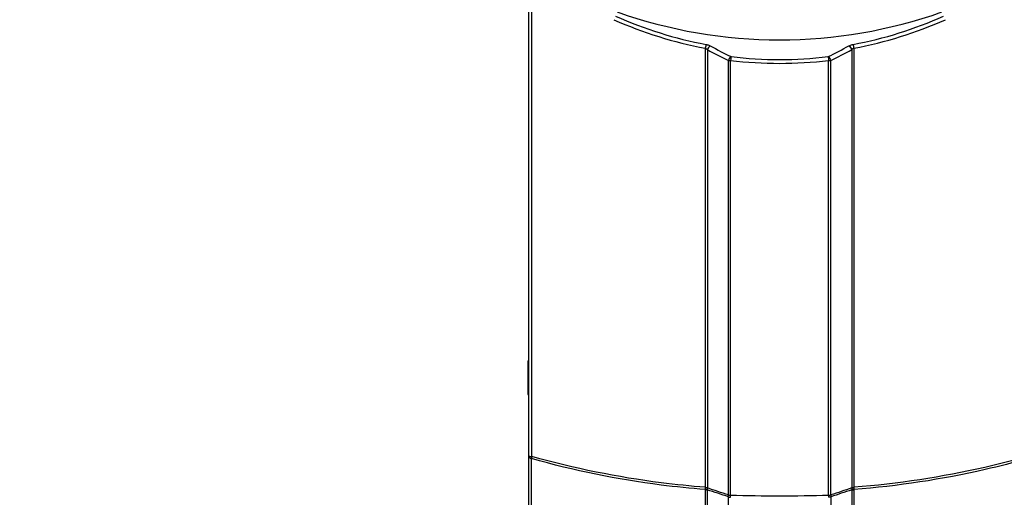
# Model space of a CAD drawing. Header units: millimetres. Extents: x 0 to 420, y 0 to 297.
# Tile 110 of 150: x 293 to 340, y 161 to 184. Entities that reach past the tile are written whole.
import ezdxf

# ---------------------------------------------------------------- set-up
doc = ezdxf.new("R2010")
doc.units = ezdxf.units.MM
doc.header["$LTSCALE"] = 23.1
doc.header["$PDMODE"] = 3
doc.header["$PDSIZE"] = 0.3125
doc.layers.get('0').update_dxf_attribs({"linetype": 'CONTINUOUS'})
doc.layers.get('Defpoints').update_dxf_attribs({"linetype": 'CONTINUOUS'})
for name, color, linetype in [('02___PRT_ALL_AXES', 7, 'CONTINUOUS'), ('AXES', 7, 'CONTINUOUS'), ('DIM_PILOTEES', 7, 'CONTINUOUS')]:
    doc.layers.add(name, color=color, linetype=linetype)
doc.styles.get("Standard").update_dxf_attribs({"font": 'txt', "width": 0.7})
doc.styles.add('TEXTSTYLE_4', font='txt')
doc.dimstyles.new('DIMSTYLE_2', dxfattribs={"dimtxt": 2.5, "dimasz": 3.5, "dimexe": 2, "dimexo": 0, "dimtad": 1, "dimdec": 0, "dimlfac": 5, "dimdsep": 46, "dimtxsty": 'Standard', "dimblk": '_FILLED', "dimblk1": '_FILLED', "dimblk2": '_FILLED', "dimcen": 0, "dimazin": 2, "dimtp": 0.8, "dimtm": 0.8, "dimtfac": 1, "dimtdec": 0, "dimtofl": 0, "dimtmove": 0, "dimatfit": 3, "dimldrblk": '_FILLED', "dimfxl": 0, "dimtolj": 1, "dimarcsym": 0})
doc.dimstyles.new('DIMSTYLE_7', dxfattribs={"dimtxt": 2.5, "dimasz": 3.5, "dimexe": 2, "dimexo": 0, "dimtad": 1, "dimdec": 0, "dimlfac": 5, "dimdsep": 46, "dimtxsty": 'Standard', "dimblk": '_FILLED', "dimblk1": '_FILLED', "dimblk2": '_FILLED', "dimcen": 0, "dimazin": 2, "dimtp": 0.8, "dimtm": 0.8, "dimtfac": 1, "dimtdec": 0, "dimtofl": 0, "dimtmove": 0, "dimatfit": 1, "dimldrblk": '_FILLED', "dimfxl": 0, "dimtolj": 1, "dimarcsym": 0})
doc.dimstyles.new('DIMSTYLE_8', dxfattribs={"dimtxt": 2.5, "dimasz": 3.5, "dimexe": 2, "dimexo": 0, "dimgap": 2.5, "dimtad": 1, "dimdec": 0, "dimlfac": 5, "dimdsep": 46, "dimtxsty": 'Standard', "dimblk": '_FILLED', "dimblk1": '_FILLED', "dimblk2": '_FILLED', "dimcen": 0, "dimazin": 2, "dimtp": 0.5, "dimtm": 0.5, "dimtfac": 1, "dimtdec": 0, "dimtofl": 0, "dimtmove": 0, "dimatfit": 3, "dimldrblk": '_FILLED', "dimfxl": 0, "dimtolj": 1, "dimarcsym": 0})

# ---------------------------------------------------------------- blocks, each defined once
blk = doc.blocks.new('_FILLED')
at = {"color": 0, "linetype": 'ByBlock'}
blk.add_solid([(0, 0), (-1, 0.143), (-1, -0.143)], dxfattribs=at)
blk = doc.blocks.new('*D12')
at = {"layer": 'DIM_PILOTEES', "color": 2, "linetype": 'Continuous'}
for p, q in [((307.099, 235.153), (248.811, 235.153)), ((250.811, 235.153), (250.811, 180.693)), ((250.811, 126.233), (250.811, 180.693)), ((309.388, 126.233), (248.811, 126.233))]:
    blk.add_line(p, q, dxfattribs=at)
at = {"layer": 'DIM_PILOTEES', "color": 2, "linetype": 'Continuous', "xscale": 3.5, "yscale": 3.5, "zscale": 3.5}
for p, rotation in [((250.811, 235.153), 90), ((250.811, 126.233), 270)]:
    blk.add_blockref('_FILLED', p, dxfattribs=dict(at, rotation=rotation))
at = {"layer": 'DIM_PILOTEES', "color": 2, "linetype": 'Continuous', "insert": (247.686, 180.693), "char_height": 2.5, "width": 8.30357, "attachment_point": 2, "rotation": 90, "line_spacing_factor": 0.9}
blk.add_mtext('{\\ftxt;\\W0.0001;\\H0.0001;\\~}{\\ftxt;\\W2.2142857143;\\H2.5; }{\\ftxt;\\W0.0001;\\H0.0001;\\~}', dxfattribs=at)
blk = doc.blocks.new('*D14')
at = {"layer": 'DIM_PILOTEES', "color": 2, "linetype": 'Continuous'}
blk.add_line((362.949, 245.895), (387.249, 270.866), dxfattribs=at)
at = {"layer": 'DIM_PILOTEES', "color": 2, "linetype": 'Continuous', "xscale": 3.5, "yscale": 3.5, "zscale": 3.5, "rotation": 225.7798479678}
blk.add_blockref('_FILLED', (362.949, 245.895), dxfattribs=at)
at = {"layer": 'DIM_PILOTEES', "color": 2, "linetype": 'Continuous', "insert": (378.575, 266.434), "char_height": 2.5, "width": 13.83929, "attachment_point": 1, "rotation": 45.7798, "line_spacing_factor": 0.9, "style": 'TEXTSTYLE_4'}
blk.add_mtext('{\\ftxt;\\W0.0001;\\H0.0001;\\~}{\\ftxt;\\W1.3333333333;\\H2.5; }{\\ftxt;\\W0.0001;\\H0.0001;\\~}{\\ftxt;\\W0.0001;\\H0.0001;\\~}{\\ftxt;\\W2.3571428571;\\H2.5; }{\\ftxt;\\W0.0001;\\H0.0001;\\~}', dxfattribs=at)
blk = doc.blocks.new('*D15')
at = {"layer": 'Defpoints', "color": 0, "linetype": 'Continuous'}
for p in [(285.661, 263.402), (329.335, 211.353), (273.695, 179.23), (384.974, 179.23)]:
    blk.add_point(p, dxfattribs=at)
at = {"layer": 'DIM_PILOTEES', "color": 0, "linetype": 'Continuous', "lineweight": -2}
for p, q in [((273.695, 179.23), (268.761, 176.381)), ((384.974, 179.23), (389.908, 176.381))]:
    blk.add_line(p, q, dxfattribs=at)
blk.add_arc((329.335, 211.353), 67.945, 332.95177, 207.04823, dxfattribs=at)
at = {"layer": 'DIM_PILOTEES', "color": 0, "linetype": 'Continuous', "lineweight": -2, "xscale": 3.5, "yscale": 3.5, "zscale": 3.5}
for p, rotation in [((270.493, 177.381), 298.5241126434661), ((388.176, 177.381), 241.4758873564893)]:
    blk.add_blockref('_FILLED', p, dxfattribs=dict(at, rotation=rotation))
at = {"layer": 'DIM_PILOTEES', "color": 0, "linetype": 'Continuous', "insert": (334.336, 284.962), "char_height": 2.5, "width": 26.96429, "attachment_point": 2, "rotation": 356.1129, "line_spacing_factor": 0.9}
blk.add_mtext('\\A1;{\\ftxt;\\W0.0001;\\H0.0001;\\~}{\\ftxt;\\W2.8095238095;\\H2.5; }{\\ftxt;\\W0.0001;\\H0.0001;\\~}{\\ftxt;\\W0.0001;\\H0.0001;\\~}{\\ftxt;\\W2.3571428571;\\H2.5; }{\\ftxt;\\W0.0001;\\H0.0001;\\~}{\\ftxt;\\W0.0001;\\H0.0001;\\~}{\\ftxt;\\W0.6666666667;\\H2.5; }{\\ftxt;\\W0.0001;\\H0.0001;\\~}{\\ftxt;\\W0.0001;\\H0.0001;\\~}{\\ftxt;\\W1.3571428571;\\H2.5; }{\\ftxt;\\W0.0001;\\H0.0001;\\~}', dxfattribs=at)
blk = doc.blocks.new('*D16')
at = {"layer": 'DIM_PILOTEES', "color": 2, "linetype": 'Continuous'}
for p, q in [((324.085, 211.353), (253.811, 211.353)), ((255.811, 211.353), (255.811, 168.793)), ((255.811, 126.233), (255.811, 168.793)), ((309.388, 126.233), (253.811, 126.233))]:
    blk.add_line(p, q, dxfattribs=at)
at = {"layer": 'DIM_PILOTEES', "color": 2, "linetype": 'Continuous', "xscale": 3.5, "yscale": 3.5, "zscale": 3.5}
for p, rotation in [((255.811, 211.353), 90), ((255.811, 126.233), 270)]:
    blk.add_blockref('_FILLED', p, dxfattribs=dict(at, rotation=rotation))
at = {"layer": 'DIM_PILOTEES', "color": 2, "linetype": 'Continuous', "insert": (252.686, 168.793), "char_height": 2.5, "width": 8.83929, "attachment_point": 2, "rotation": 90, "line_spacing_factor": 0.9}
blk.add_mtext('{\\ftxt;\\W0.0001;\\H0.0001;\\~}{\\ftxt;\\W2.3571428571;\\H2.5; }{\\ftxt;\\W0.0001;\\H0.0001;\\~}', dxfattribs=at)

msp = doc.modelspace()

# ---------------------------------------------------------------- linework, layer by layer
at = {"color": 7, "linetype": 'Continuous'}
for p, q in [((317.3345, 144.7533), (317.3345, 218.743)), ((317.4858, 163.3798), (317.4858, 218.1271)), ((325.7796, 182.9298), (325.7796, 161.903)), ((325.8797, 182.8621), (325.8797, 161.8972)), ((332.7894, 182.8621), (332.7894, 161.8972)), ((332.8894, 182.9298), (332.8894, 161.903)), ((326.8834, 161.5377), (326.8834, 182.3465)), ((326.9886, 161.5313), (326.9886, 182.3449)), ((331.6805, 161.5313), (331.6805, 182.3449)), ((331.7857, 161.5377), (331.7857, 182.3465)), ((317.4686, 147.9663), (317.4686, 163.2779)), ((325.7825, 161.7951), (325.7825, 146.2297)), ((325.8775, 161.7703), (325.8775, 146.1964)), ((332.7916, 161.7703), (332.7916, 146.1964)), ((332.8866, 161.7951), (332.8866, 146.2297)), ((326.8838, 144.7533), (326.8838, 161.4499)), ((331.7853, 161.4499), (331.7853, 144.7533))]:
    msp.add_line(p, q, dxfattribs=at)
for centre, radius, start, end in [((329.4123, 202.2656), 19.6742, 245.97327, 259.35975), ((329.4146, 202.1565), 19.3838, 245.87575, 259.31257), ((329.2545, 202.1564), 19.3837, 280.6874, 294.12428), ((329.2568, 202.2656), 19.6741, 280.64022, 294.02676), ((340.5112, 210.108), 30.926, 241.76345, 243.85403), ((340.6187, 210.0994), 30.7468, 241.65041, 243.73956), ((318.0219, 210.1547), 30.809, 296.26255, 298.34749), ((318.1296, 210.163), 30.9879, 296.14806, 298.23446), ((329.3345, 201.8041), 19.6, 263.12567, 276.87433), ((329.3345, 201.6854), 19.2995, 263.09614, 276.90386), ((325.6409, 161.8971), 0.2388, 354.14015, 0.01824), ((333.0281, 161.8971), 0.2388, 179.97977, 185.85909), ((329.3345, 237.021), 75.5261, 268.22001, 271.77999)]:
    msp.add_arc(centre, radius, start, end, dxfattribs=at)
for points, knots in [([(325.8198, 183.1089), (325.8122, 183.0841), (325.7982, 183.0244), (325.786, 182.9644), (325.7796, 182.9298)], [0, 0, 0, 0, 0.4240884, 1, 1, 1, 1]), ([(325.7796, 182.9298), (325.7895, 182.9261), (325.8264, 182.9093), (325.859, 182.8838), (325.8797, 182.8621)], [0, 0, 0, 0, 0.2592838, 1, 1, 1, 1]), ([(325.8198, 183.1089), (325.838, 183.1055), (325.9065, 183.09), (325.973, 183.0647), (326.0185, 183.0401)], [0, 0, 0, 0, 0.2633251, 1, 1, 1, 1]), ([(326.0185, 183.0401), (325.9868, 183.0245), (325.93, 182.969), (325.8931, 182.9009), (325.8797, 182.8621)], [0, 0, 0, 0, 0.4625599, 1, 1, 1, 1]), ([(332.6505, 183.0401), (332.665, 183.048), (332.7283, 183.0786), (332.7964, 183.099), (332.8492, 183.1089)], [0, 0, 0, 0, 0.2344484, 1, 1, 1, 1]), ([(332.6505, 183.0401), (332.6823, 183.0245), (332.7391, 182.969), (332.7759, 182.9009), (332.7894, 182.8621)], [0, 0, 0, 0, 0.4625598, 1, 1, 1, 1]), ([(332.7894, 182.8621), (332.7961, 182.8691), (332.8254, 182.897), (332.8607, 182.919), (332.8894, 182.9298)], [0, 0, 0, 0, 0.2412936, 1, 1, 1, 1]), ([(332.8492, 183.1089), (332.8568, 183.0841), (332.8709, 183.0244), (332.8831, 182.9644), (332.8894, 182.9298)], [0, 0, 0, 0, 0.4240884, 1, 1, 1, 1]), ([(327.0147, 182.5259), (326.9839, 182.5095), (326.9296, 182.4532), (326.8954, 182.3851), (326.8834, 182.3465)], [0, 0, 0, 0, 0.4628825, 1, 1, 1, 1]), ([(326.8834, 182.3465), (326.8914, 182.3462), (326.9265, 182.3454), (326.9615, 182.345), (326.9886, 182.3449)], [0, 0, 0, 0, 0.2293859, 1, 1, 1, 1]), ([(327.0147, 182.5259), (327.0125, 182.5149), (327.0023, 182.4548), (326.9944, 182.3944), (326.9886, 182.3449)], [0, 0, 0, 0, 0.1834902, 1, 1, 1, 1]), ([(331.6544, 182.5259), (331.6566, 182.5149), (331.6668, 182.4548), (331.6746, 182.3944), (331.6805, 182.3449)], [0, 0, 0, 0, 0.1834902, 1, 1, 1, 1]), ([(331.6544, 182.5259), (331.6852, 182.5095), (331.7395, 182.4532), (331.7736, 182.3851), (331.7857, 182.3465)], [0, 0, 0, 0, 0.4628825, 1, 1, 1, 1]), ([(331.6805, 182.3449), (331.6898, 182.345), (331.7249, 182.3451), (331.76, 182.3457), (331.7857, 182.3465)], [0, 0, 0, 0, 0.2655635, 1, 1, 1, 1]), ([(317.3345, 163.41), (317.3345, 163.3955), (317.3417, 163.3649), (317.3825, 163.3103), (317.4331, 163.2866), (317.4686, 163.2779)], [0, 0, 0, 0, 0.2170865, 0.4528173, 1, 1, 1, 1]), ([(317.3345, 163.41), (317.3345, 163.4051), (317.3526, 163.3958), (317.381, 163.3896), (317.4296, 163.3827), (317.4656, 163.3806), (317.4858, 163.3798)], [0, 0, 0, 0, 0.09453, 0.3025391, 0.6146482, 1, 1, 1, 1]), ([(317.4686, 163.2779), (317.4692, 163.2854), (317.4727, 163.3197), (317.4795, 163.3536), (317.4858, 163.3798)], [0, 0, 0, 0, 0.2174079, 1, 1, 1, 1]), ([(325.7825, 161.7951), (325.0754, 161.8511), (322.2725, 162.1406), (319.4962, 162.7002), (317.4686, 163.2779)], [0, 0, 0, 0, 0.2517342, 1, 1, 1, 1]), ([(325.7796, 161.903), (325.0743, 161.9589), (322.2783, 162.2475), (319.5087, 162.8047), (317.4858, 163.3798)], [0, 0, 0, 0, 0.2517334, 1, 1, 1, 1]), ([(341.2005, 163.2779), (340.5276, 163.0862), (337.7979, 162.3853), (334.998, 161.9624), (332.8866, 161.7951)], [0, 0, 0, 0, 0.2483088, 1, 1, 1, 1]), ([(341.1833, 163.3798), (340.512, 163.189), (337.7886, 162.4911), (334.9956, 162.0699), (332.8894, 161.903)], [0, 0, 0, 0, 0.2483081, 1, 1, 1, 1]), ([(325.7792, 161.8907), (325.7781, 161.8828), (325.7751, 161.8534), (325.7765, 161.8234), (325.7815, 161.8025)], [0, 0, 0, 0, 0.2714945, 1, 1, 1, 1]), ([(325.7792, 161.8907), (325.788, 161.8897), (325.8214, 161.8853), (325.8545, 161.879), (325.8785, 161.8727)], [0, 0, 0, 0, 0.2637797, 1, 1, 1, 1]), ([(325.7796, 161.903), (325.7885, 161.9029), (325.8219, 161.9021), (325.8553, 161.8999), (325.8797, 161.8972)], [0, 0, 0, 0, 0.2652792, 1, 1, 1, 1]), ([(325.7815, 161.8025), (325.79, 161.8024), (325.8223, 161.801), (325.8545, 161.7939), (325.8767, 161.785)], [0, 0, 0, 0, 0.2609629, 1, 1, 1, 1]), ([(325.7825, 161.7951), (325.791, 161.7945), (325.8236, 161.7907), (325.8556, 161.7811), (325.8775, 161.7703)], [0, 0, 0, 0, 0.2580236, 1, 1, 1, 1]), ([(325.8785, 161.8727), (325.878, 161.8646), (325.8767, 161.8354), (325.8761, 161.8062), (325.8767, 161.785)], [0, 0, 0, 0, 0.2756198, 1, 1, 1, 1]), ([(332.7894, 161.8972), (332.797, 161.898), (332.8303, 161.9013), (332.8637, 161.9027), (332.8894, 161.903)], [0, 0, 0, 0, 0.2303406, 1, 1, 1, 1]), ([(332.7906, 161.8727), (332.7982, 161.8747), (332.8309, 161.8825), (332.8642, 161.8877), (332.8899, 161.8907)], [0, 0, 0, 0, 0.2320751, 1, 1, 1, 1]), ([(332.7906, 161.8727), (332.791, 161.8646), (332.7924, 161.8354), (332.793, 161.8062), (332.7924, 161.785)], [0, 0, 0, 0, 0.2755972, 1, 1, 1, 1]), ([(332.7916, 161.7703), (332.7987, 161.7738), (332.8289, 161.7867), (332.8617, 161.7933), (332.8866, 161.7951)], [0, 0, 0, 0, 0.2412832, 1, 1, 1, 1]), ([(332.7924, 161.785), (332.7996, 161.7879), (332.8302, 161.7983), (332.8629, 161.8024), (332.8876, 161.8025)], [0, 0, 0, 0, 0.2381617, 1, 1, 1, 1]), ([(332.8899, 161.8907), (332.891, 161.8828), (332.894, 161.8534), (332.8926, 161.8234), (332.8876, 161.8025)], [0, 0, 0, 0, 0.2714718, 1, 1, 1, 1]), ([(326.8838, 161.4499), (326.8826, 161.4565), (326.8787, 161.4856), (326.8804, 161.5153), (326.8838, 161.5376)], [0, 0, 0, 0, 0.2303388, 1, 1, 1, 1]), ([(326.8834, 161.5377), (326.8914, 161.5368), (326.9263, 161.5324), (326.9615, 161.5315), (326.9886, 161.5313)], [0, 0, 0, 0, 0.2302814, 1, 1, 1, 1]), ([(326.8838, 161.4499), (326.8916, 161.4461), (326.9247, 161.4322), (326.9608, 161.4258), (326.988, 161.4248)], [0, 0, 0, 0, 0.2409294, 1, 1, 1, 1]), ([(326.9876, 161.4244), (326.9875, 161.4322), (326.9874, 161.4678), (326.9879, 161.5034), (326.9886, 161.5313)], [0, 0, 0, 0, 0.2179003, 1, 1, 1, 1]), ([(331.6805, 161.5313), (331.6898, 161.5314), (331.725, 161.532), (331.7601, 161.5348), (331.7857, 161.5377)], [0, 0, 0, 0, 0.2650817, 1, 1, 1, 1]), ([(331.6805, 161.5313), (331.6807, 161.5215), (331.6815, 161.4858), (331.6818, 161.4502), (331.6815, 161.4244)], [0, 0, 0, 0, 0.2762744, 1, 1, 1, 1]), ([(331.7853, 161.4499), (331.7775, 161.4461), (331.7443, 161.4322), (331.7083, 161.4254), (331.6811, 161.4244)], [0, 0, 0, 0, 0.2408171, 1, 1, 1, 1]), ([(331.7853, 161.5376), (331.7865, 161.5298), (331.7899, 161.5007), (331.7892, 161.471), (331.7853, 161.4499)], [0, 0, 0, 0, 0.2683301, 1, 1, 1, 1])]:
    msp.add_open_spline(points, degree=3, knots=knots, dxfattribs=at)
for points in [[(325.7796, 161.903), (325.7799, 161.899), (325.7802, 161.8947), (325.7786, 161.891)], [(325.7815, 161.8025), (325.7821, 161.8001), (325.7828, 161.7976), (325.7821, 161.7952)], [(325.8767, 161.785), (325.8772, 161.7801), (325.8775, 161.7752), (325.8775, 161.7703)], [(326.8838, 161.4499), (326.548, 161.5614), (326.2123, 161.6732), (325.8767, 161.785)], [(326.8834, 161.5377), (326.5484, 161.6492), (326.2134, 161.7609), (325.8785, 161.8727)], [(332.7924, 161.785), (332.4568, 161.6732), (332.121, 161.5614), (331.7853, 161.4499)], [(332.7906, 161.8727), (332.4557, 161.7609), (332.1207, 161.6492), (331.7857, 161.5377)], [(332.7924, 161.785), (332.7919, 161.7801), (332.7916, 161.7752), (332.7916, 161.7703)], [(332.8876, 161.8025), (332.887, 161.8001), (332.8863, 161.7976), (332.887, 161.7952)], [(332.8894, 161.903), (332.8892, 161.899), (332.8889, 161.8947), (332.8904, 161.891)]]:
    msp.add_open_spline(points, degree=3, dxfattribs=at)
at = {"layer": '02___PRT_ALL_AXES', "color": 7, "linetype": 'Continuous'}
msp.add_arc((329.3345, 206.6474), 23.3155, 250.52878, 289.47122, dxfattribs=at)
at = {"layer": 'AXES', "color": 7, "linetype": 'Continuous'}
for p, q in [((317.2945, 167.9533), (317.2945, 166.3533)), ((317.2945, 167.9533), (317.3345, 167.9533)), ((317.2945, 166.3533), (317.3345, 166.3533))]:
    msp.add_line(p, q, dxfattribs=at)

# ---------------------------------------------------------------- dimensions: what is measured, and where the dimension line sits
at = {"layer": 'DIM_PILOTEES', "color": 2, "linetype": 'Continuous'}
dim = msp.add_angular_dim_3p(base=(285.6605, 263.402), center=(329.3345, 211.3533), p1=(384.9739, 179.2299), p2=(273.6952, 179.2299), text='{\\ftxt;\\W0.0001;\\H0.0001;\\~}{\\ftxt;\\W2.8095238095;\\H2.5; }{\\ftxt;\\W0.0001;\\H0.0001;\\~}{\\ftxt;\\W0.0001;\\H0.0001;\\~}{\\ftxt;\\W2.3571428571;\\H2.5; }{\\ftxt;\\W0.0001;\\H0.0001;\\~}{\\ftxt;\\W0.0001;\\H0.0001;\\~}{\\ftxt;\\W0.6666666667;\\H2.5; }{\\ftxt;\\W0.0001;\\H0.0001;\\~}{\\ftxt;\\W0.0001;\\H0.0001;\\~}{\\ftxt;\\W1.3571428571;\\H2.5; }{\\ftxt;\\W0.0001;\\H0.0001;\\~}', dimstyle='DIMSTYLE_8', dxfattribs=at)
dim.commit()
dim.dimension.update_dxf_attribs({"geometry": '*D15', "text_midpoint": (333.9405, 279.1417), "dimtype": 165})
dim = msp.add_diameter_dim_2p(p1=(362.9489, 245.8954), p2=(295.7202, 176.8112), text='{\\ftxt;\\W0.0001;\\H0.0001;\\~}{\\ftxt;\\W1.3333333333;\\H2.5; }{\\ftxt;\\W0.0001;\\H0.0001;\\~}{\\ftxt;\\W0.0001;\\H0.0001;\\~}{\\ftxt;\\W2.3571428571;\\H2.5; }{\\ftxt;\\W0.0001;\\H0.0001;\\~}', dimstyle='DIMSTYLE_7', override={"dimpost": '<>'}, dxfattribs=at)
dim.commit()
dim.dimension.update_dxf_attribs({"geometry": '*D14', "text_midpoint": (383.1393, 266.643), "dimtype": 163})
for base, p2, text, picture, middle in [((250.8115, 235.1533), (307.0994, 235.1533), '{\\ftxt;\\W0.0001;\\H0.0001;\\~}{\\ftxt;\\W2.2142857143;\\H2.5; }{\\ftxt;\\W0.0001;\\H0.0001;\\~}', '*D12', (250.8115, 180.3362)), ((255.8115, 211.3533), (324.0845, 211.3533), '{\\ftxt;\\W0.0001;\\H0.0001;\\~}{\\ftxt;\\W2.3571428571;\\H2.5; }{\\ftxt;\\W0.0001;\\H0.0001;\\~}', '*D16', (255.8115, 168.4362))]:
    dim = msp.add_linear_dim(base=base, p1=(309.3884, 126.2333), p2=p2, angle=90, text=text, dimstyle='DIMSTYLE_2', dxfattribs=at)
    dim.commit()
    dim.dimension.update_dxf_attribs({"geometry": picture, "text_midpoint": middle, "dimtype": 160})

doc.saveas('drawing.dxf')
